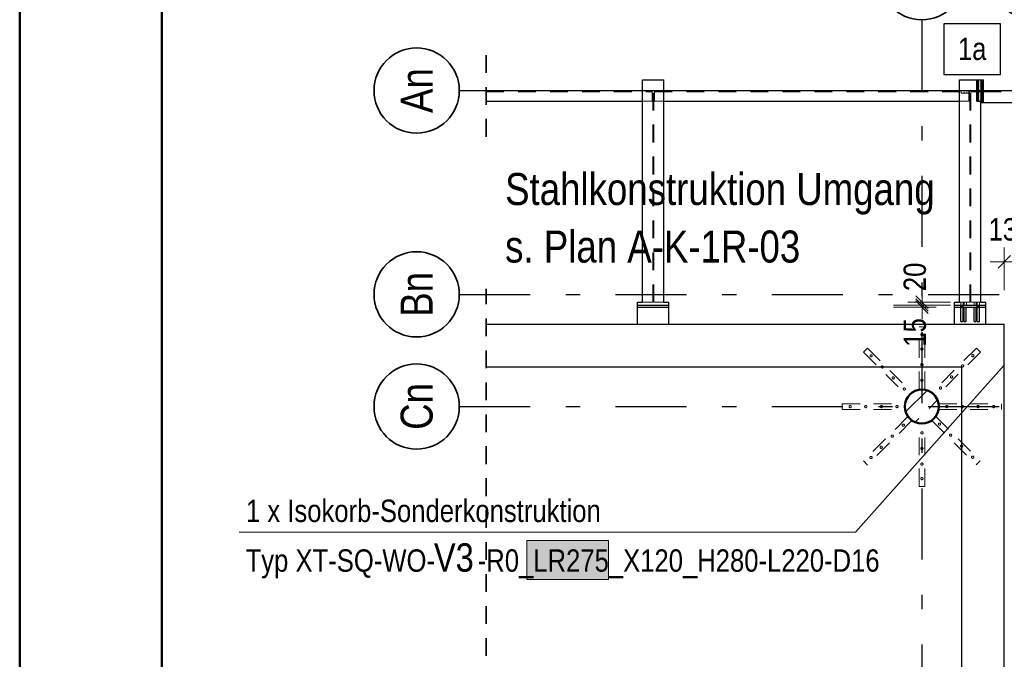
# Model space of a CAD drawing. Header units: millimetres. Extents: x -39 to 84, y 0 to 66.
# Tile 49 of 92: x 0 to 6.93, y 33.2 to 37.7. Entities that reach past the tile are written whole.
import ezdxf
from ezdxf.enums import TextEntityAlignment as Align

# ---------------------------------------------------------------- set-up
doc = ezdxf.new("R2010")
doc.units = ezdxf.units.MM
doc.linetypes.add('DASHDOTX2', pattern=[2, 1, -0.5, 0, -0.5])
doc.linetypes.add('HIDDEN', pattern=[0.375, 0.25, -0.125])
for name, color, linetype, lineweight in [('01_Neubau Raumschraffuren', 7, 'Continuous', 20), ('Achsen', 7, 'Continuous', 20), ('Geschnittene Kanten', 7, 'Continuous', 20), ('Schraffuren', 7, 'Continuous', 20)]:
    doc.layers.add(name, color=color, linetype=linetype, lineweight=lineweight)
doc.styles.add('Arial Narrow', font='ARIALN.TTF')
doc.dimstyles.new('Arch_Strakon_dimstyle', dxfattribs={"dimtxt": 15.75, "dimasz": 1, "dimexe": 1.25, "dimexo": 0.0625, "dimgap": 1, "dimtad": 0, "dimdec": 5, "dimzin": 12, "dimdsep": 46, "dimtxsty": 'Arial Narrow', "dimblk": 'Arrowhead_Tick', "dimsah": 1, "dimcen": 0, "dimse1": 1, "dimse2": 1, "dimclrd": 6, "dimclrt": 2, "dimazin": 0, "dimtfac": 1, "dimtdec": 4, "dimtmove": 0, "dimatfit": 3, "dimldrblk": 'NONE', "dimfxl": 1, "dimtvp": 1, "dimtolj": 1, "dimtzin": 0, "dimlwd": 13, "dimarcsym": 2})

# ---------------------------------------------------------------- blocks, each defined once
blk = doc.blocks.new('Arrowhead_Tick')
at = {"color": 0, "linetype": 'Continuous', "lineweight": -2}
for p, q in [((0, 20), (0, -10)), ((-1, 0), (0, 0)), ((10, 0), (0, 0))]:
    blk.add_line(p, q, dxfattribs=at)
at = {"color": 2, "linetype": 'Continuous', "lineweight": 35}
blk.add_line((4.42, 4.42), (-4.42, -4.42), dxfattribs=at)
blk = doc.blocks.new('*D19')
at = {"layer": 'Achsen', "color": 6, "linetype": 'Continuous', "lineweight": 13}
for p, q in [((6.35, 35.7054), (6.35, 35.7154)), ((6.35, 35.6803), (6.35, 35.6954)), ((6.35, 35.6703), (6.35, 35.6603))]:
    blk.add_line(p, q, dxfattribs=at)
at = {"layer": 'Defpoints', "color": 0}
for p in [(6.35, 35.6954), (6.7992, 35.6954), (6.7992, 35.6803)]:
    blk.add_point(p, dxfattribs=at)
at = {"layer": 'Achsen', "color": 6, "lineweight": 13, "xscale": 0.01, "yscale": 0.01, "zscale": 0.01}
for p, rotation in [((6.35, 35.6803), 90), ((6.35, 35.6954), 270)]:
    blk.add_blockref('Arrowhead_Tick', p, dxfattribs=dict(at, rotation=rotation))
at = {"layer": 'Achsen', "color": 2, "lineweight": 35, "insert": (6.3, 35.5024), "char_height": 0.1575, "attachment_point": 5, "rotation": 90, "style": 'Arial Narrow'}
blk.add_mtext('\\A1;15', dxfattribs=at)
blk = doc.blocks.new('_None')
blk = doc.blocks.new('*D20')
at = {"layer": 'Achsen', "color": 6, "linetype": 'Continuous', "lineweight": 13}
for p, q in [((6.35, 35.7254), (6.35, 35.7354)), ((6.35, 35.6954), (6.35, 35.7154)), ((6.35, 35.6854), (6.35, 35.6754))]:
    blk.add_line(p, q, dxfattribs=at)
at = {"layer": 'Defpoints', "color": 0}
for p in [(6.35, 35.7154), (6.7992, 35.6954), (6.7993, 35.7154)]:
    blk.add_point(p, dxfattribs=at)
at = {"layer": 'Achsen', "color": 6, "lineweight": 13, "xscale": 0.01, "yscale": 0.01, "zscale": 0.01}
for p, rotation in [((6.35, 35.6954), 90), ((6.35, 35.7154), 270)]:
    blk.add_blockref('Arrowhead_Tick', p, dxfattribs=dict(at, rotation=rotation))
at = {"layer": 'Achsen', "color": 2, "lineweight": 35, "insert": (6.3, 35.8933), "char_height": 0.1575, "attachment_point": 5, "rotation": 90, "style": 'Arial Narrow'}
blk.add_mtext('\\A1;20', dxfattribs=at)
blk = doc.blocks.new('*D240')
at = {"layer": 'Achsen', "color": 6, "linetype": 'Continuous', "lineweight": 13}
blk.add_line((6.9392, 36), (7.0542, 36), dxfattribs=at)
at = {"layer": 'Defpoints', "color": 0}
for p in [(7.0642, 36), (6.9292, 35.5603), (7.0642, 35.4304)]:
    blk.add_point(p, dxfattribs=at)
at = {"layer": 'Achsen', "color": 6, "lineweight": 13, "xscale": 0.01, "yscale": 0.01, "zscale": 0.01}
blk.add_blockref('Arrowhead_Tick', (7.0642, 36), dxfattribs=at)
at = {"layer": 'Achsen', "color": 6, "lineweight": 13, "xscale": 0.01, "yscale": 0.01, "zscale": 0.01, "rotation": 180}
blk.add_blockref('Arrowhead_Tick', (6.9292, 36), dxfattribs=at)
at = {"layer": 'Achsen', "color": 2, "lineweight": 35, "insert": (6.9688, 36.227), "char_height": 0.1575, "attachment_point": 5, "style": 'Arial Narrow'}
blk.add_mtext('\\A1;135', dxfattribs=at)

msp = doc.modelspace()

# ---------------------------------------------------------------- hatches: boundary and pattern name
at = {"lineweight": 13, "true_color": 0xe9e9e9}
msp.add_hatch(color=254, dxfattribs=at).paths.add_polyline_path([(4.1434485, 34.0377205), (4.1434485, 33.7617205), (3.5682372, 33.7617205), (3.5682372, 34.0377205)])
at = {"layer": 'Schraffuren', "lineweight": 13, "true_color": 0x91ffff}
msp.add_hatch(color=131, dxfattribs=at).paths.add_polyline_path([(6.7717805, 37.2802011), (6.7717805, 37.1302011), (6.7467805, 37.1302011), (6.7467805, 37.2802011)])
at = {"layer": 'Schraffuren', "lineweight": 13}
h = msp.add_hatch(dxfattribs=at)
h.set_pattern_fill('bB', color=6, scale=0.01, angle=45, style=0, pattern_type=2)
h.set_pattern_definition([(45, (0, 0), (-0.1414214, 0.1414214), [0.15, -0.1]), (45, (-0.07071, 0.07071), (-0.1414214, 0.1414214), [])])
h.paths.add_polyline_path([(6.4688844, 34.9803477), (6.4688447, 34.9834374), (6.4687253, 34.9865251), (6.4685265, 34.9896087), (6.4682484, 34.9926862), (6.4678912, 34.9957555), (6.467455, 34.9988145), (6.4669402, 35.0018614), (6.4663471, 35.0048939), (6.4656762, 35.0079102), (6.4649278, 35.0109082), (6.4641024, 35.0138859), (6.4632007, 35.0168414), (6.4622231, 35.0197727), (6.4611705, 35.0226779), (6.4600433, 35.025555), (6.4588425, 35.0284021), (6.4575687, 35.0312174), (6.4562229, 35.0339989), (6.4548059, 35.0367449), (6.4533187, 35.0394534), (6.4517622, 35.0421228), (6.4501375, 35.0447512), (6.4484457, 35.0473369), (6.4466878, 35.0498782), (6.4448651, 35.0523734), (6.4429788, 35.0548208), (6.4410301, 35.0572188), (6.4390203, 35.0595659), (6.4369507, 35.0618605), (6.4348227, 35.064101), (6.4326377, 35.0662859), (6.4303972, 35.0684139), (6.4281027, 35.0704835), (6.4257556, 35.0724933), (6.4233576, 35.074442), (6.4209101, 35.0763284), (6.418415, 35.0781511), (6.4158737, 35.0799089), (6.413288, 35.0816007), (6.4106596, 35.0832254), (6.4079902, 35.0847819), (6.4052816, 35.0862691), (6.4025357, 35.0876861), (6.3997542, 35.0890319), (6.3969389, 35.0903057), (6.3940918, 35.0915065), (6.3912147, 35.0926337), (6.3883095, 35.0936864), (6.3853782, 35.0946639), (6.3824227, 35.0955656), (6.379445, 35.096391), (6.376447, 35.0971394), (6.3734307, 35.0978103), (6.3703981, 35.0984034), (6.3673513, 35.0989182), (6.3642922, 35.0993544), (6.361223, 35.0997116), (6.3581455, 35.0999898), (6.3550619, 35.1001886), (6.3519742, 35.1003079), (6.3488844, 35.1003477), (6.3457947, 35.1003079), (6.342707, 35.1001886), (6.3396234, 35.0999898), (6.3365459, 35.0997116), (6.3334766, 35.0993544), (6.3304176, 35.0989182), (6.3273707, 35.0984034), (6.3243382, 35.0978103), (6.3213219, 35.0971394), (6.3183239, 35.096391), (6.3153462, 35.0955656), (6.3123907, 35.0946639), (6.3094593, 35.0936864), (6.3065542, 35.0926337), (6.3036771, 35.0915065), (6.30083, 35.0903057), (6.2980147, 35.0890319), (6.2952332, 35.0876861), (6.2924872, 35.0862691), (6.2897787, 35.0847819), (6.2871093, 35.0832254), (6.2844809, 35.0816007), (6.2818952, 35.0799089), (6.2793539, 35.0781511), (6.2768587, 35.0763284), (6.2744113, 35.074442), (6.2720133, 35.0724933), (6.2696662, 35.0704835), (6.2673716, 35.0684139), (6.2651311, 35.0662859), (6.2629462, 35.064101), (6.2608182, 35.0618605), (6.2587486, 35.0595659), (6.2567388, 35.0572188), (6.2547901, 35.0548208), (6.2529037, 35.0523734), (6.251081, 35.0498782), (6.2493232, 35.0473369), (6.2476314, 35.0447512), (6.2460067, 35.0421228), (6.2444502, 35.0394534), (6.242963, 35.0367449), (6.241546, 35.0339989), (6.2402002, 35.0312174), (6.2389264, 35.0284021), (6.2377256, 35.025555), (6.2365984, 35.0226779), (6.2355457, 35.0197727), (6.2345682, 35.0168414), (6.2336665, 35.0138859), (6.2328411, 35.0109082), (6.2320927, 35.0079102), (6.2314218, 35.0048939), (6.2308287, 35.0018614), (6.2303139, 34.9988145), (6.2298777, 34.9957555), (6.2295205, 34.9926862), (6.2292423, 34.9896087), (6.2290435, 34.9865251), (6.2289242, 34.9834374), (6.2288844, 34.9803477), (6.2289242, 34.9772579), (6.2290435, 34.9741702), (6.2292423, 34.9710866), (6.2295205, 34.9680091), (6.2298777, 34.9649399), (6.2303139, 34.9618808), (6.2308287, 34.958834), (6.2314218, 34.9558014), (6.2320927, 34.9527851), (6.2328411, 34.9497871), (6.2336665, 34.9468094), (6.2345682, 34.9438539), (6.2355457, 34.9409226), (6.2365984, 34.9380174), (6.2377256, 34.9351403), (6.2389264, 34.9322932), (6.2402002, 34.9294779), (6.241546, 34.9266964), (6.242963, 34.9239505), (6.2444502, 34.9212419), (6.2460067, 34.9185725), (6.2476314, 34.9159441), (6.2493232, 34.9133584), (6.251081, 34.9108171), (6.2529037, 34.9083219), (6.2547901, 34.9058745), (6.2567388, 34.9034765), (6.2587486, 34.9011294), (6.2608182, 34.8988349), (6.2629462, 34.8965944), (6.2651311, 34.8944094), (6.2673716, 34.8922814), (6.2696662, 34.8902118), (6.2720133, 34.888202), (6.2744113, 34.8862533), (6.2768587, 34.884367), (6.2793539, 34.8825443), (6.2818952, 34.8807864), (6.2844809, 34.8790946), (6.2871093, 34.8774699), (6.2897787, 34.8759134), (6.2924872, 34.8744262), (6.2952332, 34.8730092), (6.2980147, 34.8716634), (6.30083, 34.8703896), (6.3036771, 34.8691888), (6.3065542, 34.8680616), (6.3094593, 34.867009), (6.3123907, 34.8660314), (6.3153462, 34.8651297), (6.3183239, 34.8643043), (6.3213219, 34.8635559), (6.3243382, 34.862885), (6.3273707, 34.8622919), (6.3304176, 34.8617771), (6.3334766, 34.8613409), (6.3365459, 34.8609837), (6.3396234, 34.8607056), (6.342707, 34.8605068), (6.3457947, 34.8603874), (6.3488844, 34.8603477), (6.3519742, 34.8603874), (6.3550619, 34.8605068), (6.3581455, 34.8607056), (6.361223, 34.8609837), (6.3642922, 34.8613409), (6.3673513, 34.8617771), (6.3703981, 34.8622919), (6.3734307, 34.862885), (6.376447, 34.8635559), (6.379445, 34.8643043), (6.3824227, 34.8651297), (6.3853782, 34.8660314), (6.3883095, 34.867009), (6.3912147, 34.8680616), (6.3940918, 34.8691888), (6.3969389, 34.8703896), (6.3997542, 34.8716634), (6.4025357, 34.8730092), (6.4052816, 34.8744262), (6.4079902, 34.8759134), (6.4106596, 34.8774699), (6.413288, 34.8790946), (6.4158737, 34.8807864), (6.418415, 34.8825443), (6.4209101, 34.884367), (6.4233576, 34.8862533), (6.4257556, 34.888202), (6.4281027, 34.8902118), (6.4303972, 34.8922814), (6.4326377, 34.8944094), (6.4348227, 34.8965944), (6.4369507, 34.8988349), (6.4390203, 34.9011294), (6.4410301, 34.9034765), (6.4429788, 34.9058745), (6.4448651, 34.9083219), (6.4466878, 34.9108171), (6.4484457, 34.9133584), (6.4501375, 34.9159441), (6.4517622, 34.9185725), (6.4533187, 34.9212419), (6.4548059, 34.9239505), (6.4562229, 34.9266964), (6.4575687, 34.9294779), (6.4588425, 34.9322932), (6.4600433, 34.9351403), (6.4611705, 34.9380174), (6.4622231, 34.9409226), (6.4632007, 34.9438539), (6.4641024, 34.9468094), (6.4649278, 34.9497871), (6.4656762, 34.9527851), (6.4663471, 34.9558014), (6.4669402, 34.958834), (6.467455, 34.9618808), (6.4678912, 34.9649399), (6.4682484, 34.9680091), (6.4685265, 34.9710866), (6.4687253, 34.9741702), (6.4688447, 34.9772579)])

# ---------------------------------------------------------------- linework, layer by layer
at = {"color": 4, "linetype": 'Continuous', "lineweight": 50}
for p, q in [((0, 42.05), (0, 0)), ((1, 41.8), (1, 0.25))]:
    msp.add_line(p, q, dxfattribs=at)
at = {"color": 3, "linetype": 'Continuous', "lineweight": 25}
for p, q in [((6.9014687, 37.6759874), (6.5030187, 37.6759874)), ((6.5030187, 37.6759874), (6.5030187, 37.3184874)), ((6.9014687, 37.3184874), (6.9014687, 37.6759874)), ((4.3839287, 35.715351), (4.3839287, 37.2802011)), ((4.3839287, 37.2802011), (4.5339287, 37.2802011)), ((4.5339287, 35.715351), (4.5339287, 37.2802011)), ((6.5030187, 37.3184874), (6.9014687, 37.3184874)), ((6.6142621, 35.715351), (6.6142621, 37.2802011)), ((6.6142621, 37.2802011), (6.7362805, 37.2802011)), ((6.7362805, 37.1302011), (6.7362805, 37.2802011)), ((6.7362805, 37.2802011), (6.7462805, 37.2802011)), ((6.7462805, 37.1302011), (6.7462805, 37.2802011)), ((6.7462805, 37.2802011), (6.7467805, 37.2802011)), ((6.7717805, 37.2802011), (6.7722621, 37.2802011)), ((6.7722621, 37.1203475), (6.7722621, 37.2802011)), ((6.7722621, 37.2802011), (6.7822621, 37.2802011)), ((6.7822621, 37.1203475), (6.7822621, 37.2802011)), ((3.2822484, 37.2052011), (4.3839287, 37.2052011)), ((4.5339287, 37.2052011), (6.6142621, 37.2052011)), ((6.7822621, 37.2053475), (8.983921, 37.2053475)), ((3.2822484, 37.1302011), (4.3839287, 37.1302011)), ((4.5339287, 37.1302011), (6.6142621, 37.1302011)), ((6.7362805, 37.1302011), (6.7462805, 37.1302011)), ((6.7642621, 35.715351), (6.7642621, 37.1202011)), ((6.7642621, 37.1202011), (6.7722621, 37.1202011)), ((6.7722621, 37.1202011), (6.7722621, 37.1203475)), ((6.7722621, 37.1203475), (6.7822621, 37.1203475)), ((6.7822621, 37.1203475), (8.983921, 37.1203475)), ((4.3488967, 35.695351), (4.3488967, 35.715351)), ((4.3488967, 35.6803477), (4.3488967, 35.695351)), ((4.3489287, 35.715351), (4.3839287, 35.715351)), ((4.3489287, 35.695351), (4.5689287, 35.695351)), ((4.5339287, 35.715351), (4.5689287, 35.715351)), ((4.5688782, 35.695351), (4.5688782, 35.715351)), ((4.5688782, 35.6803477), (4.5688782, 35.695351)), ((6.5792301, 35.695351), (6.5792301, 35.715351)), ((6.5792301, 35.6803477), (6.5792301, 35.695351)), ((6.5792621, 35.715351), (6.6142621, 35.715351)), ((6.5792621, 35.695351), (6.7992621, 35.695351)), ((6.7642621, 35.715351), (6.7992621, 35.715351)), ((6.7992117, 35.695351), (6.7992117, 35.715351)), ((6.7992117, 35.6803477), (6.7992117, 35.695351)), ((4.3488967, 35.680351), (4.5688782, 35.680351)), ((4.3488967, 35.5603477), (4.3488967, 35.6803477)), ((4.5688782, 35.5603477), (4.5688782, 35.6803477)), ((6.5792301, 35.680351), (6.7992117, 35.680351)), ((6.5792301, 35.5603477), (6.5792301, 35.6803477)), ((6.7992117, 35.5603477), (6.7992117, 35.6803477)), ((3.2822484, 35.560351), (6.9292209, 35.560351)), ((6.9292209, 25.1503715), (6.9292209, 35.5603477)), ((3.2822484, 35.260351), (6.6292209, 35.260351)), ((6.6292209, 25.1503715), (6.6292209, 35.2603477))]:
    msp.add_line(p, q, dxfattribs=at)
at = {"color": 2, "linetype": 'HIDDEN', "lineweight": 35, "ltscale": 0.5}
for p, q in [((3.2822484, 36.8802011), (3.2822484, 37.4552011)), ((3.2822484, 18.1503477), (3.2822484, 35.8103477))]:
    msp.add_line(p, q, dxfattribs=at)
at = {"color": 5, "linetype": 'Continuous', "lineweight": 18}
for q in [(6.9286424, 35.2719872), (1.5446258, 34.0956384)]:
    msp.add_line((5.882786, 34.0956384), q, dxfattribs=at)
at = {"color": 6, "linetype": 'Continuous', "lineweight": 13}
for p, q in [((3.5682372, 33.7617205), (3.5682372, 34.0377205)), ((3.5682372, 34.0377205), (4.1434485, 34.0377205)), ((4.1434485, 34.0377205), (4.1434485, 33.7617205)), ((4.1434485, 33.7617205), (3.5682372, 33.7617205))]:
    msp.add_line(p, q, dxfattribs=at)
at = {"color": 4, "linetype": 'Continuous', "lineweight": 50}
msp.add_circle((6.3488844, 34.9803477), 0.12, dxfattribs=at)
at = {"layer": '01_Neubau Raumschraffuren', "color": 6, "linetype": 'HIDDEN', "lineweight": 13, "ltscale": 0.5}
for p, q in [((4.4553787, 35.715351), (4.4553787, 37.2802011)), ((4.4624787, 35.715351), (4.4624787, 37.2802011)), ((6.6857121, 35.715351), (6.6857121, 37.2802011)), ((6.6928121, 35.715351), (6.6928121, 37.2802011)), ((6.7642621, 37.2053475), (6.7642621, 37.2802011)), ((6.7362805, 37.2117011), (6.7462805, 37.2117011)), ((6.7722621, 37.2117011), (6.7822621, 37.2117011)), ((3.2822484, 37.1967011), (4.4503787, 37.1967011)), ((4.3839287, 37.2052011), (4.4503787, 37.2052011)), ((4.4503787, 37.1302011), (4.4503787, 37.2052011)), ((4.4674787, 37.1302011), (4.4674787, 37.2052011)), ((4.4674787, 37.2052011), (4.5339287, 37.2052011)), ((4.4674787, 37.1967011), (6.6807121, 37.1967011)), ((6.6142621, 37.2052011), (6.6807121, 37.2052011)), ((6.6253307, 37.1867011), (6.6253307, 37.1967011)), ((6.6253307, 37.1867011), (6.6853307, 37.1867011)), ((6.6458307, 37.1867011), (6.6458307, 37.1967011)), ((6.6648307, 37.1867011), (6.6648307, 37.1967011)), ((6.6807121, 37.1302011), (6.6807121, 37.2052011)), ((6.6807121, 37.1967011), (6.6853307, 37.1967011)), ((6.6853307, 37.1867011), (6.6853307, 37.1967011)), ((6.6926307, 37.1973475), (6.6926307, 37.2053475)), ((6.6926307, 37.2053475), (6.7126307, 37.2053475)), ((6.6926307, 37.1973475), (6.7126307, 37.1973475)), ((6.7126307, 37.1973475), (6.7126307, 37.2053475)), ((6.7126307, 37.2053475), (6.7642621, 37.2053475)), ((6.7126307, 37.1973475), (6.7642621, 37.1973475)), ((6.7362805, 37.1987011), (6.7462805, 37.1987011)), ((6.7642621, 37.1202011), (6.7642621, 37.1973475)), ((6.7722621, 37.1987011), (6.7822621, 37.1987011)), ((6.7822621, 37.1958475), (9.045371, 37.1958475)), ((4.3839287, 37.1302011), (4.4503787, 37.1302011)), ((4.4674787, 37.1302011), (4.5339287, 37.1302011)), ((6.6142621, 37.1302011), (6.6807121, 37.1302011)), ((4.3839287, 35.715351), (4.4553787, 35.715351)), ((4.4624787, 35.715351), (4.5339287, 35.715351)), ((6.6142621, 35.715351), (6.6857121, 35.715351)), ((6.6237581, 35.695351), (6.6237581, 35.715351)), ((6.6397581, 35.695351), (6.6397581, 35.715351)), ((6.646262, 35.695351), (6.646262, 35.715351)), ((6.662262, 35.695351), (6.662262, 35.715351)), ((6.6928121, 35.715351), (6.7642621, 35.715351)), ((6.7161798, 35.695351), (6.7161798, 35.715351)), ((6.7321798, 35.695351), (6.7321798, 35.715351)), ((6.7387581, 35.695351), (6.7387581, 35.715351)), ((6.7547581, 35.695351), (6.7547581, 35.715351)), ((6.3292844, 35.3223477), (6.3292844, 35.5423477)), ((6.3292844, 35.5423477), (6.3692844, 35.5423477)), ((6.3692844, 35.3223477), (6.3692844, 35.5423477)), ((5.9674468, 35.3904696), (5.9391625, 35.3621853)), ((5.9391625, 35.3621853), (6.094726, 35.2066218)), ((5.9674468, 35.3904696), (6.1230103, 35.2349061)), ((6.7325363, 35.3918838), (6.5769728, 35.2363203)), ((6.7608206, 35.3635995), (6.6052571, 35.208036)), ((6.7325363, 35.3918838), (6.7608206, 35.3635995)), ((6.3292844, 35.1023477), (6.3292844, 35.3223477)), ((6.3692844, 35.1023477), (6.3692844, 35.3223477)), ((6.094726, 35.2066218), (6.2502895, 35.0510583)), ((6.1230103, 35.2349061), (6.2785738, 35.0793426)), ((6.5769728, 35.2363203), (6.4214093, 35.0807568)), ((6.6052571, 35.208036), (6.4496936, 35.0524726)), ((6.2785738, 35.0793426), (6.2502895, 35.0510583)), ((6.3292844, 35.1023477), (6.3692844, 35.1023477)), ((6.4214093, 35.0807568), (6.4496936, 35.0524726)), ((5.7892844, 34.9603477), (5.7892844, 35.0003477)), ((5.7892844, 35.0003477), (6.0092844, 35.0003477)), ((6.0092844, 35.0003477), (6.2292844, 35.0003477)), ((6.2292844, 34.9603477), (6.2292844, 35.0003477)), ((6.4692844, 34.9603477), (6.4692844, 35.0003477)), ((6.4692844, 35.0003477), (6.6892844, 35.0003477)), ((6.6892844, 35.0003477), (6.9092844, 35.0003477)), ((6.9092844, 34.9603477), (6.9092844, 35.0003477)), ((5.7892844, 34.9603477), (6.0092844, 34.9603477)), ((6.0092844, 34.9603477), (6.2292844, 34.9603477)), ((6.4692844, 34.9603477), (6.6892844, 34.9603477)), ((6.6892844, 34.9603477), (6.9092844, 34.9603477)), ((6.2488753, 34.9082228), (6.0933118, 34.7526593)), ((6.2771595, 34.8799385), (6.1215961, 34.724375)), ((6.2488753, 34.9082228), (6.2771595, 34.8799385)), ((6.3292844, 34.6383477), (6.3292844, 34.8583477)), ((6.3292844, 34.8583477), (6.3692844, 34.8583477)), ((6.3692844, 34.6383477), (6.3692844, 34.8583477)), ((6.4482794, 34.909637), (6.4199951, 34.8813527)), ((6.4199951, 34.8813527), (6.5755586, 34.7257892)), ((6.4482794, 34.909637), (6.6038429, 34.7540735)), ((6.0933118, 34.7526593), (5.9377483, 34.5970958)), ((6.1215961, 34.724375), (5.9660326, 34.5688115)), ((6.5755586, 34.7257892), (6.7311221, 34.5702257)), ((6.6038429, 34.7540735), (6.7594064, 34.59851)), ((5.9377483, 34.5970958), (5.9660326, 34.5688115)), ((6.3292844, 34.4183477), (6.3292844, 34.6383477)), ((6.3692844, 34.4183477), (6.3692844, 34.6383477)), ((6.7594064, 34.59851), (6.7311221, 34.5702257)), ((6.3292844, 34.4183477), (6.3692844, 34.4183477))]:
    msp.add_line(p, q, dxfattribs=at)
at = {"layer": '01_Neubau Raumschraffuren', "color": 3, "linetype": 'HIDDEN', "lineweight": 25, "ltscale": 0.5}
for p, q in [((6.6237581, 35.690351), (6.6237581, 35.695351)), ((6.6237581, 35.690351), (6.6243671, 35.690351)), ((6.6242583, 35.6803477), (6.6242583, 35.690351)), ((6.6243671, 35.690351), (6.6261013, 35.690351)), ((6.6261013, 35.690351), (6.6286967, 35.690351)), ((6.6286967, 35.690351), (6.6317508, 35.690351)), ((6.6317508, 35.690351), (6.6348196, 35.690351)), ((6.6348196, 35.690351), (6.637415, 35.690351)), ((6.637415, 35.690351), (6.6391492, 35.690351)), ((6.6391492, 35.690351), (6.6397581, 35.690351)), ((6.6392583, 35.6803477), (6.6392583, 35.690351)), ((6.6397581, 35.690351), (6.6397581, 35.695351)), ((6.7387581, 35.690351), (6.7387581, 35.695351)), ((6.7387581, 35.690351), (6.7393671, 35.690351)), ((6.7392583, 35.6803477), (6.7392583, 35.690351)), ((6.7393671, 35.690351), (6.7411013, 35.690351)), ((6.7411013, 35.690351), (6.7436967, 35.690351)), ((6.7436967, 35.690351), (6.7467508, 35.690351)), ((6.7467508, 35.690351), (6.7498196, 35.690351)), ((6.7498196, 35.690351), (6.752415, 35.690351)), ((6.752415, 35.690351), (6.7541492, 35.690351)), ((6.7541492, 35.690351), (6.7547581, 35.690351)), ((6.7542583, 35.6803477), (6.7542583, 35.690351)), ((6.7547581, 35.690351), (6.7547581, 35.695351)), ((6.6242588, 35.580352), (6.6242583, 35.6803477)), ((6.6392588, 35.5803521), (6.6392583, 35.6803477)), ((6.6467627, 35.580352), (6.6467622, 35.6803477)), ((6.6617626, 35.5803521), (6.6617622, 35.6803477)), ((6.7166804, 35.580352), (6.71668, 35.6803477)), ((6.7316804, 35.5803521), (6.7316799, 35.6803477)), ((6.7392588, 35.580352), (6.7392583, 35.6803477)), ((6.7542588, 35.5803521), (6.7542583, 35.6803477)), ((6.6248325, 35.580352), (6.6242588, 35.580352)), ((6.6242588, 35.580352), (6.6248268, 35.580352)), ((6.6264502, 35.5803489), (6.6248268, 35.5803488)), ((6.6248325, 35.5803541), (6.6264607, 35.5803541)), ((6.6264502, 35.5803521), (6.6288818, 35.5803521)), ((6.6264607, 35.5803527), (6.6288955, 35.5803527)), ((6.6288818, 35.5803521), (6.6317513, 35.5803521)), ((6.6288955, 35.5803521), (6.6317513, 35.5803521)), ((6.6317513, 35.5803521), (6.6346358, 35.5803522)), ((6.6317513, 35.5803521), (6.634622, 35.5803521)), ((6.634622, 35.5803526), (6.6370568, 35.5803526)), ((6.6346358, 35.5803522), (6.6370673, 35.5803522)), ((6.6370568, 35.5803539), (6.638685, 35.5803539)), ((6.6386907, 35.5803492), (6.6370673, 35.5803491)), ((6.6392588, 35.5803511), (6.638685, 35.5803511)), ((6.6386907, 35.5803531), (6.6392588, 35.5803531)), ((6.6467627, 35.5803536), (6.6473307, 35.5803537)), ((6.6473364, 35.5803506), (6.6467627, 35.5803506)), ((6.6489541, 35.5803494), (6.6473307, 35.5803494)), ((6.6473364, 35.5803537), (6.6489646, 35.5803537)), ((6.6489541, 35.5803524), (6.6513857, 35.5803523)), ((6.6489646, 35.5803526), (6.6513994, 35.5803526)), ((6.6513857, 35.5803523), (6.6542552, 35.5803523)), ((6.6513994, 35.5803522), (6.6542552, 35.5803523)), ((6.6542552, 35.5803523), (6.6571396, 35.5803523)), ((6.6542552, 35.5803523), (6.6571259, 35.5803522)), ((6.6571259, 35.5803522), (6.6595607, 35.5803525)), ((6.6571396, 35.5803523), (6.6595712, 35.5803525)), ((6.6595607, 35.5803536), (6.6611889, 35.5803535)), ((6.6611946, 35.5803497), (6.6595712, 35.5803497)), ((6.6617626, 35.5803497), (6.6611889, 35.5803497)), ((6.6611946, 35.5803547), (6.6617626, 35.5803547)), ((6.7166804, 35.5803587), (6.7172485, 35.5803587)), ((6.7172542, 35.5803462), (6.7166804, 35.5803462)), ((6.7188719, 35.5803512), (6.7172485, 35.5803511)), ((6.7172542, 35.5803527), (6.7188824, 35.5803526)), ((6.7188719, 35.5803534), (6.7213034, 35.5803534)), ((6.7188824, 35.5803523), (6.7213172, 35.5803523)), ((6.7213034, 35.5803528), (6.724173, 35.5803528)), ((6.7213172, 35.5803523), (6.724173, 35.5803523)), ((6.724173, 35.5803528), (6.7270574, 35.5803528)), ((6.724173, 35.5803523), (6.7270437, 35.5803523)), ((6.7270437, 35.5803523), (6.7294785, 35.5803522)), ((6.7270574, 35.5803535), (6.729489, 35.5803535)), ((6.7294785, 35.5803522), (6.7311067, 35.5803525)), ((6.7311124, 35.5803515), (6.729489, 35.5803514)), ((6.7316804, 35.5803453), (6.7311067, 35.5803453)), ((6.7311124, 35.5803597), (6.7316804, 35.5803598)), ((6.7392588, 35.5803603), (6.7398268, 35.5803604)), ((6.7398325, 35.5803448), (6.7392588, 35.5803448)), ((6.7414502, 35.5803517), (6.7398268, 35.5803517)), ((6.7398325, 35.5803523), (6.7414607, 35.5803522)), ((6.7414502, 35.5803537), (6.7438818, 35.5803537)), ((6.7414607, 35.5803522), (6.7438955, 35.5803524)), ((6.7438818, 35.580353), (6.7467513, 35.580353)), ((6.7438955, 35.5803524), (6.7467513, 35.5803524)), ((6.7467513, 35.580353), (6.7496358, 35.580353)), ((6.7467513, 35.5803524), (6.749622, 35.5803524)), ((6.749622, 35.5803524), (6.7520568, 35.5803521)), ((6.7496358, 35.5803538), (6.7520673, 35.5803538)), ((6.7520568, 35.5803521), (6.753685, 35.5803521)), ((6.7536907, 35.580352), (6.7520673, 35.580352)), ((6.7542588, 35.5803439), (6.753685, 35.5803439)), ((6.7536907, 35.5803614), (6.7542588, 35.5803614))]:
    msp.add_line(p, q, dxfattribs=at)
at = {"layer": '01_Neubau Raumschraffuren', "color": 6, "linetype": 'HIDDEN', "lineweight": 13, "ltscale": 0.5}
for centre in [(6.3492844, 35.4873477), (5.9921955, 35.3374366), (6.3492844, 35.3853477), (6.7077876, 35.3388508), (6.3492844, 35.2753477), (6.6356627, 35.2667259), (6.0699773, 35.2596548), (6.147759, 35.1818731), (6.3492844, 35.1653477), (6.5578809, 35.1889442), (6.2255407, 35.1040913), (6.4800992, 35.1111624), (5.8442844, 34.9803477), (5.9542844, 34.9803477), (6.0642844, 34.9803477), (6.1742844, 34.9803477), (6.5242844, 34.9803477), (6.6342844, 34.9803477), (6.7442844, 34.9803477), (6.8542844, 34.9803477), (6.2184697, 34.8495329), (6.4730281, 34.856604), (6.3492844, 34.7953477), (6.5508099, 34.7788222), (6.1406879, 34.7717512), (6.0629062, 34.6939694), (6.3492844, 34.6853477), (6.6285916, 34.7010405), (5.9907813, 34.6218445), (6.3492844, 34.5753477), (6.7063734, 34.6232587), (6.3492844, 34.4733477)]:
    msp.add_circle(centre, 0.008, dxfattribs=at)
at = {"layer": 'Achsen', "color": 3, "linetype": 'DASHDOTX2', "lineweight": 25, "ltscale": 0.5}
for p, q in [((6.3488704, 37.7044498), (6.3488704, 17.5455429)), ((3.0934407, 37.2052773), (13.8366349, 37.2052773)), ((3.0934407, 35.7703775), (13.8366349, 35.7703775)), ((3.0934407, 34.9803775), (13.8366349, 34.9803775))]:
    msp.add_line(p, q, dxfattribs=at)
at = {"layer": 'Achsen', "color": 2, "linetype": 'Continuous', "lineweight": 35}
for centre in [(6.3488704, 38.0044498), (7.1388704, 38.0044498), (2.7934407, 37.2052773), (2.7934407, 35.7703775), (2.7934407, 34.9803775)]:
    msp.add_circle(centre, 0.3, dxfattribs=at)
at = {"layer": 'Geschnittene Kanten', "color": 3, "linetype": 'Continuous', "lineweight": 25}
for p, q in [((6.7467805, 37.1302011), (6.7467805, 37.2802011)), ((6.7467805, 37.2802011), (6.7717805, 37.2802011)), ((6.7717805, 37.1302011), (6.7717805, 37.2802011)), ((6.7467805, 37.1302011), (6.7717805, 37.1302011))]:
    msp.add_line(p, q, dxfattribs=at)

# ---------------------------------------------------------------- texts
at = {"color": 2, "lineweight": 35, "style": 'Arial Narrow'}
for s, height, p in [('1 x Isokorb-Sonderkonstruktion', 0.1575, (1.5923278, 34.1672817)), ('Typ XT-SQ-WO-      -R0_LR275_X120_H280-L220-D16', 0.1575, (1.5897669, 33.8173884)), ('V3', 0.2, (2.9153414, 33.8173884))]:
    msp.add_text(s, height=height, dxfattribs=at).set_placement(p)
at = {"color": 2, "lineweight": 35, "insert": (6.6030187, 37.4184874), "char_height": 0.1575, "attachment_point": 7, "line_spacing_factor": 0.9, "style": 'Arial Narrow', "bg_fill": 3, "box_fill_scale": 1.2, "bg_fill_color": 256, "bg_fill_true_color": 13158600, "bg_fill_transparency": 0}
msp.add_mtext('1a', dxfattribs=at)
at = {"layer": 'Achsen', "color": 4, "lineweight": 50, "style": 'Arial Narrow'}
for s, p in [('An', (2.7934407, 37.2051955)), ('Bn', (2.7934407, 35.7702958)), ('Cn', (2.7934407, 34.9811232))]:
    msp.add_text(s, height=0.225, rotation=90, dxfattribs=at).set_placement(p, align=Align.MIDDLE_CENTER)
for s, p in [('Stahlkonstruktion Umgang', (3.4162702, 36.3995545)), ('s. Plan A-K-1R-03', (3.4162702, 35.9945545))]:
    msp.add_text(s, height=0.225, dxfattribs=at).set_placement(p)

# ---------------------------------------------------------------- dimensions: what is measured, and where the dimension line sits
at = {"layer": 'Achsen', "lineweight": 35}
dim = msp.add_linear_dim(base=(7.064221, 36), p1=(6.9292209, 35.5603477), p2=(7.064221, 35.4303775), text='135', dimstyle='Arch_Strakon_dimstyle', override={"dimscale": 0.01, "dimtxt": 15.75, "dimasz": 1, "dimgap": 5, "dimtad": 0, "dimjust": 0, "dimtih": 0, "dimtoh": 0, "dimdec": 5, "dimdsep": 46, "dimtxsty": 'Arial Narrow', "dimclrd": 6, "dimclrt": 2, "dimtix": 0, "dimtofl": 255, "dimtmove": 2, "dimatfit": 2, "dimfxl": 0, "dimfxlon": 0, "dimtvp": 31.746032, "dimlwd": 13}, dxfattribs=at)
dim.commit()
dim.dimension.update_dxf_attribs({"geometry": '*D240', "text_midpoint": (6.9687719, 36.2270384), "dimtype": 160})
for base, p1, p2, text, override, picture, middle in [((6.35, 35.715351), (6.7992117, 35.695351), (6.7992621, 35.715351), '20', {"dimscale": 0.01, "dimtxt": 15.75, "dimasz": 1, "dimgap": 5, "dimtad": 1, "dimjust": 4, "dimtih": 0, "dimtoh": 0, "dimdec": 5, "dimdsep": 46, "dimtxsty": 'Arial Narrow', "dimclrd": 6, "dimclrt": 2, "dimtix": 0, "dimtofl": 255, "dimtmove": 2, "dimatfit": 2, "dimfxl": 0, "dimfxlon": 0, "dimtvp": 31.746032, "dimlwd": 13}, '*D20', (6.3, 35.893326)), ((6.35, 35.695351), (6.7992117, 35.6803477), (6.7992117, 35.695351), '15', {"dimscale": 0.01, "dimtxt": 15.75, "dimasz": 1, "dimgap": 5, "dimtad": 1, "dimjust": 0, "dimtih": 0, "dimtoh": 0, "dimdec": 5, "dimdsep": 46, "dimtxsty": 'Arial Narrow', "dimclrd": 6, "dimclrt": 2, "dimtix": 0, "dimtofl": 255, "dimtmove": 2, "dimatfit": 2, "dimfxl": 0, "dimfxlon": 0, "dimtvp": 31.746032, "dimlwd": 13}, '*D19', (6.3, 35.5023727))]:
    dim = msp.add_linear_dim(base=base, p1=p1, p2=p2, angle=90, text=text, dimstyle='Arch_Strakon_dimstyle', override=override, dxfattribs=at)
    dim.commit()
    dim.dimension.update_dxf_attribs({"geometry": picture, "text_midpoint": middle, "dimtype": 160})

doc.saveas('drawing.dxf')
